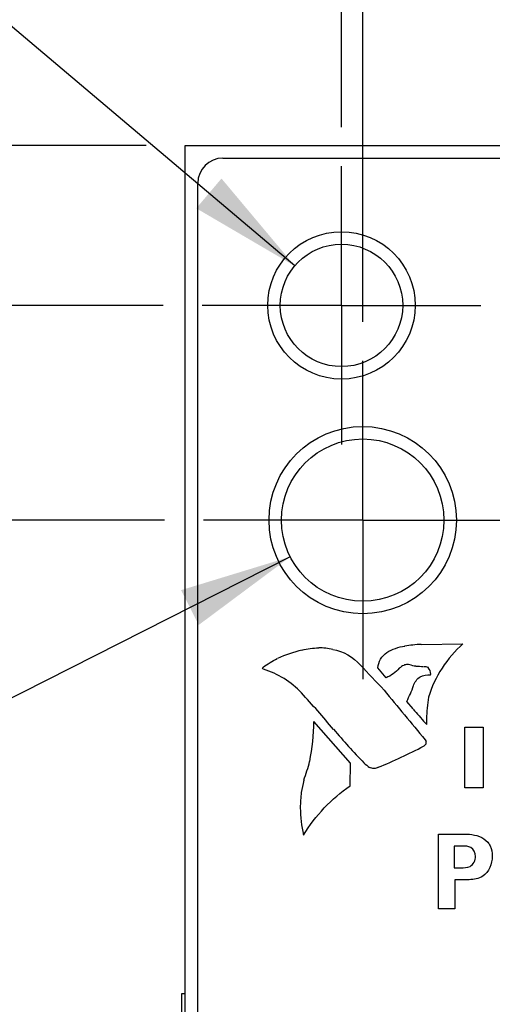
# Model space of a CAD drawing. Header units: inches. Extents: x 0 to 34, y 0 to 22.
# Tile 17 of 36: x 6.646 to 7.403, y 15.598 to 17.176. Entities that reach past the tile are written whole.
import ezdxf

# ---------------------------------------------------------------- set-up
doc = ezdxf.new("R2010")
doc.units = ezdxf.units.IN
doc.header["$LTSCALE"] = 1.87
doc.header["$MEASUREMENT"] = 0
doc.linetypes.add('CENTER', pattern=[0.6, 0.375, -0.075, 0.075, -0.075])
doc.layers.get('0').update_dxf_attribs({"linetype": 'CONTINUOUS'})
doc.layers.add('02___PRT_ALL_AXES', color=7, linetype='CONTINUOUS')
doc.layers.add('DIMENSIONS', color=7, linetype='CONTINUOUS')
doc.styles.get("Standard").update_dxf_attribs({"font": 'txt', "width": 0.8})
doc.styles.add('TEXTSTYLE_1', font='gdt', dxfattribs={"width": 0.8})
doc.dimstyles.new('DIMSTYLE_1', dxfattribs={"dimtxt": 0.125, "dimasz": 0.18, "dimexe": 0.125, "dimexo": 0.0625, "dimgap": 0.03125, "dimtad": 0, "dimtih": 1, "dimtoh": 1, "dimlfac": 0.5, "dimzin": 4, "dimdsep": 46, "dimtxsty": 'STANDARD', "dimblk": '_FILLED', "dimblk1": '_FILLED', "dimblk2": '_FILLED', "dimcen": 0.09, "dimadec": 0, "dimazin": 0, "dimtp": 0.001, "dimtm": 0.001, "dimtfac": 1, "dimtofl": 0, "dimtmove": 0, "dimatfit": 3, "dimldrblk": '_FILLED', "dimfxl": 1, "dimtolj": 1, "dimtzin": 4, "dimarcsym": 0})
doc.dimstyles.new('DIMSTYLE_4', dxfattribs={"dimtxt": 0.125, "dimasz": 0.18, "dimexe": 0.125, "dimexo": 0.0625, "dimgap": 0.09, "dimtad": 0, "dimtih": 1, "dimtoh": 1, "dimlfac": 0.5, "dimzin": 4, "dimdsep": 46, "dimtxsty": 'STANDARD', "dimblk": '_FILLED', "dimblk1": '_FILLED', "dimblk2": '_FILLED', "dimcen": 0.09, "dimadec": 0, "dimazin": 0, "dimtp": 0.001, "dimtm": 0.001, "dimtfac": 1, "dimtofl": 0, "dimtmove": 0, "dimatfit": 2, "dimldrblk": '_FILLED', "dimfxl": 1, "dimtolj": 1, "dimtzin": 4, "dimarcsym": 0})

# ---------------------------------------------------------------- blocks, each defined once
blk = doc.blocks.new('*D5')
at = {"layer": 'DIMENSIONS', "color": 2, "linetype": 'CONTINUOUS'}
blk.add_line((6.8779, 16.3739), (6.1961, 16.3739), dxfattribs=at)
at = {"layer": 'DIMENSIONS', "color": 2, "linetype": 'CONTINUOUS', "insert": (6.1336, 16.4364), "char_height": 0.125, "width": 1.225, "attachment_point": 3, "line_spacing_factor": 0.9}
blk.add_mtext('4.64{\\Ftxt.shx;\\W1.000000;\\H0.125000; }[117.9]', dxfattribs=at)
blk = doc.blocks.new('_FILLED')
at = {"color": 0, "linetype": 'BYBLOCK'}
blk.add_solid([(0, 0), (-1, 0.1736), (-1, -0.1736)], dxfattribs=at)
blk = doc.blocks.new('*D6')
at = {"layer": 'DIMENSIONS', "color": 2, "linetype": 'CONTINUOUS'}
blk.add_line((6.8759, 16.7179), (6.1961, 16.7179), dxfattribs=at)
at = {"layer": 'DIMENSIONS', "color": 2, "linetype": 'CONTINUOUS', "insert": (6.1336, 16.7804), "char_height": 0.125, "width": 1.225, "attachment_point": 3, "line_spacing_factor": 0.9}
blk.add_mtext('4.81{\\Ftxt.shx;\\W1.000000;\\H0.125000; }[122.3]', dxfattribs=at)
blk = doc.blocks.new('*D7')
at = {"layer": 'DIMENSIONS', "color": 2, "linetype": 'CONTINUOUS'}
blk.add_line((6.8489, 16.9739), (6.1961, 16.9739), dxfattribs=at)
at = {"layer": 'DIMENSIONS', "color": 2, "linetype": 'CONTINUOUS', "insert": (6.1336, 17.0364), "char_height": 0.125, "width": 1.225, "attachment_point": 3, "line_spacing_factor": 0.9}
blk.add_mtext('4.94{\\Ftxt.shx;\\W1.000000;\\H0.125000; }[125.5]', dxfattribs=at)
blk = doc.blocks.new('*D19')
at = {"layer": 'DIMENSIONS', "color": 2, "linetype": 'CONTINUOUS'}
blk.add_line((7.1614, 17.0034), (7.1614, 17.7302), dxfattribs=at)
at = {"layer": 'DIMENSIONS', "color": 2, "linetype": 'CONTINUOUS', "insert": (7.0989, 17.7927), "char_height": 0.125, "width": 0.925, "attachment_point": 1, "rotation": 90, "line_spacing_factor": 0.9}
blk.add_mtext('.17{\\Ftxt.shx;\\W1.000000;\\H0.125000; }[4.3]', dxfattribs=at)
blk = doc.blocks.new('*D20')
at = {"layer": 'DIMENSIONS', "color": 2, "linetype": 'CONTINUOUS'}
for p, q in [((7.3364, 17.623), (7.3364, 17.7302)), ((7.1954, 17.439), (7.3364, 17.623)), ((7.1954, 16.6914), (7.1954, 17.439))]:
    blk.add_line(p, q, dxfattribs=at)
at = {"layer": 'DIMENSIONS', "color": 2, "linetype": 'CONTINUOUS', "insert": (7.2739, 17.7927), "char_height": 0.125, "width": 0.925, "attachment_point": 1, "rotation": 90, "line_spacing_factor": 0.9}
blk.add_mtext('.15{\\Ftxt.shx;\\W1.000000;\\H0.125000; }[3.9]', dxfattribs=at)
blk = doc.blocks.new('*D34')
at = {"layer": 'DIMENSIONS', "color": 2, "linetype": 'CONTINUOUS'}
for p, q in [((7.0794, 16.3152), (6.3299, 15.9357)), ((6.3299, 15.9357), (6.2124, 15.9357))]:
    blk.add_line(p, q, dxfattribs=at)
at = {"layer": 'DIMENSIONS', "color": 2, "linetype": 'CONTINUOUS', "xscale": 0.18, "yscale": 0.18, "zscale": 0.18, "rotation": 26.8497367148}
blk.add_blockref('_FILLED', (7.0794, 16.3152), dxfattribs=at)
at = {"layer": 'DIMENSIONS', "color": 2, "linetype": 'CONTINUOUS', "insert": (6.1499, 15.9982), "char_height": 0.125, "width": 1.391667, "attachment_point": 3, "line_spacing_factor": 0.9}
blk.add_mtext('2X \\Fgdt;{\\Fgdt;n}\\Ftxt;.13{\\Ftxt.shx;\\W1.000000;\\H0.125000; }[3.3]\\PTAP M4', dxfattribs=at)
blk = doc.blocks.new('*D35')
at = {"layer": 'DIMENSIONS', "color": 2, "linetype": 'CONTINUOUS'}
for p, q in [((6.3172, 17.4317), (6.1997, 17.4317)), ((7.0866, 16.7811), (6.3172, 17.4317))]:
    blk.add_line(p, q, dxfattribs=at)
at = {"layer": 'DIMENSIONS', "color": 2, "linetype": 'CONTINUOUS', "xscale": 0.18, "yscale": 0.18, "zscale": 0.18, "rotation": 319.7868851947}
blk.add_blockref('_FILLED', (7.0866, 16.7811), dxfattribs=at)
at = {"layer": 'DIMENSIONS', "color": 2, "linetype": 'CONTINUOUS', "insert": (6.1372, 17.4942), "char_height": 0.125, "width": 1.091667, "attachment_point": 3, "line_spacing_factor": 0.9, "style": 'TEXTSTYLE_1'}
blk.add_mtext('{\\Fgdt;n}\\Ftxt;.10{\\Ftxt.shx;\\W1.000000;\\H0.125000; }[2.5]\\PTAP M3\\P ', dxfattribs=at)

msp = doc.modelspace()

# ---------------------------------------------------------------- linework, layer by layer
at = {"color": 7, "linetype": 'CONTINUOUS'}
for p, q in [((6.9114, 6.8459), (6.9114, 16.9739)), ((6.9114, 16.9739), (7.7418, 16.9739)), ((6.9714, 16.9539), (7.6394, 16.9539)), ((6.9314, 6.9059), (6.9314, 16.9139)), ((6.9054, 15.6149), (6.9054, 15.4938)), ((6.9114, 15.6149), (6.9054, 15.6149))]:
    msp.add_line(p, q, dxfattribs=at)
at = {"color": 40, "linetype": 'CONTINUOUS'}
for p, q in [((7.2892, 16.1746), (7.3559, 16.1758)), ((7.2329, 16.1214), (7.2194, 16.1372)), ((7.3041, 16.1261), (7.3042, 16.1273)), ((7.2762, 16.0714), (7.2659, 16.0834)), ((7.1761, 15.9846), (7.1173, 16.0514)), ((7.2979, 16.0468), (7.2953, 16.0494)), ((7.2975, 16.0553), (7.2977, 16.0467)), ((7.359, 15.9453), (7.359, 16.0424)), ((7.359, 16.0424), (7.3882, 16.0424)), ((7.3882, 16.0424), (7.3882, 15.9453)), ((7.2953, 16.0222), (7.2968, 16.0194)), ((7.2967, 16.0179), (7.2964, 16.0148)), ((7.2966, 16.0195), (7.2967, 16.0179)), ((7.1753, 15.9484), (7.1761, 15.9846)), ((7.3882, 15.9453), (7.359, 15.9453)), ((7.3165, 15.751), (7.3165, 15.8711)), ((7.3165, 15.8711), (7.3537, 15.8711)), ((7.342, 15.8516), (7.342, 15.817)), ((7.355, 15.8516), (7.342, 15.8516)), ((7.342, 15.817), (7.3523, 15.817)), ((7.3427, 15.7978), (7.3427, 15.751)), ((7.3602, 15.7978), (7.3427, 15.7978)), ((7.3427, 15.751), (7.3165, 15.751))]:
    msp.add_line(p, q, dxfattribs=at)
at = {"color": 7, "linetype": 'CONTINUOUS'}
msp.add_arc((6.9714, 16.9139), 0.04, 90, 180, dxfattribs=at)
at = {"color": 40, "linetype": 'CONTINUOUS'}
for centre, radius, start, end in [((7.125, 16.0674), 0.1019, 77.2875, 90.0399), ((7.2988, 15.9364), 0.2386, 92.3487, 98.7517), ((7.1416, 15.973), 0.1974, 102.647, 114.7986), ((2.6569, 11.7954), 6.2813, 43.27999, 43.78512), ((5.9377, 15.0244), 1.5797, 39.9509, 42.7741), ((35.088, 39.0467), 36.0911, 219.47603, 219.63947), ((7.4865, 16.0554), 0.1889, 169.3484, 180.0091), ((7.6093, 16.3422), 0.4293, 219.1221, 222.9926), ((6.7384, 16.0588), 0.379, 349.1067, 358.8758), ((7.9341, 16.6981), 1.0253, 220.0171, 224.0696), ((6.9471, 16.6556), 0.7306, 291.9552, 298.2375), ((7.2851, 16.0259), 0.0159, 298.7693, 315.5982), ((6.8558, 16.0503), 0.2623, 339.2164, 346.0973), ((7.2427, 16.0335), 0.0664, 226.9947, 236.8722), ((7.2794, 15.9133), 0.1839, 172.3704, 179.9927), ((7.2794, 15.9132), 0.1839, 179.979, 193.7406)]:
    msp.add_arc(centre, radius, start, end, dxfattribs=at)
for points in [[(7.0982, 16.1657), (7.1069, 16.1681), (7.116, 16.1692), (7.1249, 16.1692)], [(7.2342, 16.1618), (7.2426, 16.1673), (7.2526, 16.1709), (7.2626, 16.172)], [(7.3559, 16.1758), (7.3303, 16.1536), (7.3106, 16.1228), (7.3009, 16.0903)], [(7.0359, 16.1384), (7.0432, 16.1435), (7.0508, 16.1481), (7.0587, 16.1523)], [(7.1474, 16.1668), (7.1641, 16.1641), (7.1807, 16.1547), (7.1916, 16.1418)], [(7.2194, 16.1372), (7.2204, 16.1468), (7.2261, 16.1566), (7.234, 16.1621)], [(7.0352, 16.1369), (7.0352, 16.1375), (7.0355, 16.1381), (7.036, 16.1384)], [(7.0367, 16.1352), (7.036, 16.1353), (7.0352, 16.1362), (7.0352, 16.1369)], [(7.254, 16.1367), (7.2482, 16.1302), (7.2409, 16.1248), (7.2329, 16.1212)], [(7.261, 16.1412), (7.2585, 16.1401), (7.2561, 16.1386), (7.254, 16.1368)], [(7.2669, 16.1427), (7.2649, 16.1427), (7.2628, 16.1422), (7.261, 16.1412)], [(7.2706, 16.1422), (7.2694, 16.1426), (7.2682, 16.1427), (7.2669, 16.1427)], [(7.2802, 16.1398), (7.277, 16.1402), (7.2738, 16.141), (7.2707, 16.1421)], [(7.2929, 16.1389), (7.2887, 16.139), (7.2844, 16.1393), (7.2802, 16.1397)], [(7.3005, 16.1377), (7.2983, 16.1386), (7.296, 16.1391), (7.2937, 16.1391)], [(7.3042, 16.1273), (7.3042, 16.131), (7.3027, 16.1348), (7.3004, 16.1376)], [(7.0973, 16.0971), (7.081, 16.1145), (7.0595, 16.1281), (7.0367, 16.1352)], [(7.2766, 16.1087), (7.2784, 16.1144), (7.2824, 16.1197), (7.2874, 16.1229)], [(7.2873, 16.123), (7.2925, 16.1251), (7.2982, 16.1262), (7.3038, 16.1262)], [(7.2659, 16.0834), (7.27, 16.0916), (7.2736, 16.1001), (7.2768, 16.1088)], [(7.2133, 15.9761), (7.2109, 15.9761), (7.2085, 15.9767), (7.2064, 15.9778)], [(7.2203, 15.9779), (7.2182, 15.9768), (7.2157, 15.9761), (7.2133, 15.9761)], [(7.1011, 15.9571), (7.0995, 15.9507), (7.0981, 15.9442), (7.0971, 15.9377)], [(7.1007, 15.8695), (7.1196, 15.9004), (7.1455, 15.9278), (7.1753, 15.9484)], [(7.4028, 15.8355), (7.4028, 15.8237), (7.3974, 15.8099), (7.3875, 15.8035)]]:
    msp.add_open_spline(points, degree=3, dxfattribs=at)
for points, knots in [([(7.3537, 15.8711), (7.3578, 15.8711), (7.3724, 15.8712), (7.3886, 15.8662), (7.3955, 15.858)], [0, 0, 0, 0, 0.279665, 1, 1, 1, 1]), ([(7.3762, 15.8353), (7.3762, 15.8407), (7.3704, 15.852), (7.3595, 15.8516), (7.355, 15.8516)], [0, 0, 0, 0, 0.547111, 1, 1, 1, 1]), ([(7.3955, 15.858), (7.397, 15.8562), (7.4014, 15.8494), (7.4028, 15.8411), (7.4028, 15.8355)], [0, 0, 0, 0, 0.292243, 1, 1, 1, 1]), ([(7.3523, 15.817), (7.3574, 15.817), (7.3697, 15.8165), (7.3762, 15.8292), (7.3762, 15.8353)], [0, 0, 0, 0, 0.454034, 1, 1, 1, 1]), ([(7.3875, 15.8035), (7.3812, 15.7995), (7.3714, 15.7979), (7.3621, 15.7978), (7.3602, 15.7978)], [0, 0, 0, 0, 0.796654, 1, 1, 1, 1])]:
    msp.add_open_spline(points, degree=3, knots=knots, dxfattribs=at)
at = {"layer": '02___PRT_ALL_AXES', "color": 7, "linetype": 'CENTER'}
for p, q in [((7.1614, 16.7179), (7.1614, 16.9409)), ((7.1614, 16.7179), (6.9384, 16.7179)), ((7.1614, 16.7179), (7.1614, 16.4949)), ((7.1614, 16.7179), (7.3844, 16.7179)), ((7.1954, 16.3739), (7.1954, 16.6289)), ((7.1954, 16.3739), (6.9404, 16.3739)), ((7.1954, 16.3739), (7.1954, 16.1189)), ((7.1954, 16.3739), (7.4504, 16.3739))]:
    msp.add_line(p, q, dxfattribs=at)
at = {"layer": '02___PRT_ALL_AXES', "color": 7, "linetype": 'CONTINUOUS'}
for centre, radius in [((7.1614, 16.7179), 0.118), ((7.1614, 16.7179), 0.098), ((7.1954, 16.3739), 0.15), ((7.1954, 16.3739), 0.13)]:
    msp.add_circle(centre, radius, dxfattribs=at)

# ---------------------------------------------------------------- dimensions: what is measured, and where the dimension line sits
at = {"layer": 'DIMENSIONS', "color": 2, "linetype": 'CONTINUOUS'}
for feature_location, offset, dtype, origin, picture, middle in [((7.1614, 17.0034), (0, 0.7269), 1, (7.4994, 16.9409), '*D19', (7.1614, 18.2552)), ((7.1954, 16.6914), (0.141, 1.0389), 0, (7.4994, 16.6289), '*D20', (7.3364, 18.2552)), ((6.8489, 16.9739), (-0.6528, 0), 0, (6.9114, 7.0899), '*D7', (5.5211, 16.9739)), ((6.8759, 16.7179), (-0.6798, 0), 0, (6.9384, 7.0899), '*D6', (5.5211, 16.7179)), ((6.8779, 16.3739), (-0.6818, 0), 0, (6.9404, 7.0899), '*D5', (5.5211, 16.3739))]:
    dim = msp.add_ordinate_dim(feature_location=feature_location, offset=offset, dtype=dtype, origin=origin, dimstyle='DIMSTYLE_1', dxfattribs=at)
    dim.commit()
    dim.dimension.update_dxf_attribs({"geometry": picture, "text_midpoint": middle})
for p1, p2, text, picture, middle in [((7.0866, 16.7811), (7.2363, 16.6546), '%%c<>\\PTAP M3\\P ', '*D35', (5.5913, 17.3223)), ((7.0794, 16.3152), (7.3114, 16.4326), '2X %%c<>\\PTAP M4', '*D34', (5.4541, 15.8263))]:
    dim = msp.add_diameter_dim_2p(p1=p1, p2=p2, text=text, dimstyle='DIMSTYLE_4', override={"dimpost": '<>'}, dxfattribs=at)
    dim.commit()
    dim.dimension.update_dxf_attribs({"geometry": picture, "text_midpoint": middle, "dimtype": 163})

doc.saveas('drawing.dxf')
